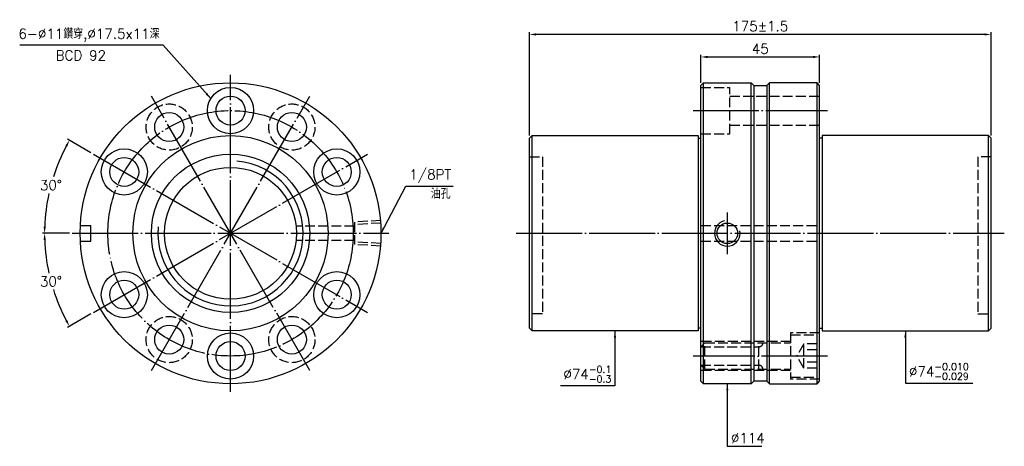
# Model space of a CAD drawing. Header units: millimetres. Extents: x 3257 to 3631, y -245 to -83.
import ezdxf

# ---------------------------------------------------------------- set-up
doc = ezdxf.new("R2010")
doc.units = ezdxf.units.MM
doc.header["$LTSCALE"] = 1.25
doc.linetypes.add('CENTER', pattern=[22, 20, -1, 0, -1])
doc.linetypes.add('DASHED', pattern=[4, 3, -1])
for name, color, linetype in [('DDVIEW', 7, 'Continuous'), ('NT', 7, 'Continuous'), ('NT-DIM', 2, 'Continuous')]:
    doc.layers.add(name, color=color, linetype=linetype)
doc.styles.get("Standard").update_dxf_attribs({"font": 'simplex.shx', "bigfont": 'chineset.shx'})
doc.dimstyles.new('ISO-25', dxfattribs={"dimscale": 1.25, "dimtxt": 3, "dimasz": 2, "dimexe": 0.646, "dimexo": 0.862, "dimgap": 1, "dimtad": 1, "dimdec": 3, "dimdsep": 46, "dimtxsty": 'Standard', "dimcen": 1.5, "dimclrd": 256, "dimclre": 256, "dimclrt": 256, "dimazin": 2, "dimtfac": 1, "dimtdec": 3, "dimtmove": 0, "dimatfit": 3, "dimfxl": 0, "dimtolj": 1, "dimlwd": -1, "dimlwe": -1, "dimarcsym": 0})

# ---------------------------------------------------------------- blocks, each defined once
blk = doc.blocks.new('*D0')
at = {"layer": 'Defpoints', "color": 0}
for p in [(3285.33, -134.14), (3271.06, -140.03), (3277.29, -164.14), (3397.29, -164.14), (3389.25, -194.14)]:
    blk.add_point(p, dxfattribs=at)
at = {"layer": 'NT-DIM'}
for p, q in [((3284.39, -133.6), (3275.55, -128.49)), ((3276.21, -164.14), (3266, -164.14))]:
    blk.add_line(p, q, dxfattribs=at)
for start, end in [(152.0323, 162.3387), (167.6263, 177.9677)]:
    blk.add_arc((3337.29, -164.14), 70.48, start, end, dxfattribs=at)
for points in [[(3274.67, -130.88), (3275.4, -131.29), (3276.25, -128.9)], [(3267.27, -161.65), (3266.43, -161.63), (3266.8, -164.14)]]:
    blk.add_solid(points, dxfattribs=at)
at = {"layer": 'NT-DIM', "insert": (3269.21, -145.9), "char_height": 3.75, "attachment_point": 5, "rotation": 1}
blk.add_mtext('\\A1;30°', dxfattribs=at)
blk = doc.blocks.new('*D1')
at = {"layer": 'Defpoints', "color": 0}
for p in [(3389.25, -134.14), (3277.29, -164.14), (3397.29, -164.14), (3267.88, -176.38), (3285.33, -194.14)]:
    blk.add_point(p, dxfattribs=at)
at = {"layer": 'NT-DIM'}
for p, q in [((3276.21, -164.14), (3266, -164.14)), ((3284.39, -194.68), (3275.55, -199.79))]:
    blk.add_line(p, q, dxfattribs=at)
for start, end in [(182.0323, 192.3958), (197.6341, 207.9677)]:
    blk.add_arc((3337.29, -164.14), 70.48, start, end, dxfattribs=at)
for points in [[(3266.43, -166.65), (3267.27, -166.63), (3266.8, -164.14)], [(3275.4, -196.99), (3274.67, -197.4), (3276.25, -199.38)]]:
    blk.add_solid(points, dxfattribs=at)
at = {"layer": 'NT-DIM', "insert": (3269.21, -182.38), "char_height": 3.75, "attachment_point": 5, "rotation": 1}
blk.add_mtext('\\A1;30°', dxfattribs=at)
blk = doc.blocks.new('*D2')
at = {"layer": 'Defpoints', "color": 0}
for p in [(3560.59, -97.32), (3515.59, -108.14), (3560.59, -108.14)]:
    blk.add_point(p, dxfattribs=at)
at = {"layer": 'NT-DIM'}
for p, q in [((3515.59, -107.06), (3515.59, -96.51)), ((3560.59, -107.06), (3560.59, -96.51)), ((3518.09, -97.32), (3558.09, -97.32))]:
    blk.add_line(p, q, dxfattribs=at)
for points in [[(3518.09, -96.9), (3518.09, -97.74), (3515.59, -97.32)], [(3558.09, -96.9), (3558.09, -97.74), (3560.59, -97.32)]]:
    blk.add_solid(points, dxfattribs=at)
at = {"layer": 'NT-DIM', "insert": (3538.09, -94.2), "char_height": 3.75, "attachment_point": 5}
blk.add_mtext('\\A1;45', dxfattribs=at)
blk = doc.blocks.new('*D3')
at = {"layer": 'Defpoints', "color": 0}
for p in [(3450.59, -88.79), (3450.59, -128.14), (3625.59, -128.14)]:
    blk.add_point(p, dxfattribs=at)
at = {"layer": 'NT-DIM'}
for p, q in [((3450.59, -127.06), (3450.59, -87.98)), ((3623.09, -88.79), (3453.09, -88.79)), ((3625.59, -127.06), (3625.59, -87.98))]:
    blk.add_line(p, q, dxfattribs=at)
for points in [[(3453.09, -88.37), (3453.09, -89.2), (3450.59, -88.79)], [(3623.09, -88.37), (3623.09, -89.2), (3625.59, -88.79)]]:
    blk.add_solid(points, dxfattribs=at)
at = {"layer": 'NT-DIM', "insert": (3538.09, -85.66), "char_height": 3.75, "attachment_point": 5}
blk.add_mtext('\\A1;175%%P1.5', dxfattribs=at)

msp = doc.modelspace()

# ---------------------------------------------------------------- linework, layer by layer
at = {"color": 1, "linetype": 'DASHED'}
for centre, start, end in [((3537.5944, -205.6403), 270, 0), ((3537.5944, -215.6403), 0, 90)]:
    msp.add_arc(centre, 1.5, start, end, dxfattribs=at)
at = {"layer": 'DDVIEW', "color": 3, "linetype": 'CENTER'}
for p, q in [((3337.2888, -224.1403), (3337.2888, -104.1403)), ((3367.2888, -216.1018), (3307.2888, -112.1788)), ((3307.2888, -216.1018), (3367.2888, -112.1788)), ((3285.3273, -194.1403), (3389.2504, -134.1403)), ((3285.3273, -134.1403), (3389.2504, -194.1403)), ((3277.2888, -164.1403), (3397.2888, -164.1403))]:
    msp.add_line(p, q, dxfattribs=at)
at = {"layer": 'DDVIEW', "color": 1, "linetype": 'DASHED'}
for p, q in [((3394.2888, -159.2763), (3384.2888, -159.9013)), ((3384.2888, -159.9013), (3384.2888, -168.3793)), ((3394.2888, -160.2491), (3384.2888, -160.8741)), ((3384.2888, -161.3903), (3362.1371, -161.3903)), ((3384.2888, -166.8903), (3362.1371, -166.8903)), ((3394.2888, -168.0315), (3384.2888, -167.4065)), ((3394.2888, -169.0043), (3384.2888, -168.3793))]:
    msp.add_line(p, q, dxfattribs=at)
at = {"layer": 'DDVIEW'}
for p, q in [((3280.3678, -161.1403), (3284.2888, -161.1403)), ((3284.2888, -167.1403), (3284.2888, -161.1403)), ((3280.3678, -167.1403), (3284.2888, -167.1403))]:
    msp.add_line(p, q, dxfattribs=at)
for centre, radius in [((3337.2888, -164.1403), 57), ((3337.2888, -117.6403), 8.75), ((3337.2888, -117.6403), 5.5), ((3314.0388, -123.8701), 5.5), ((3360.5388, -123.8701), 5.5), ((3337.2888, -164.1403), 37), ((3297.0187, -140.8903), 8.75), ((3337.2888, -164.1403), 30), ((3377.559, -140.8903), 8.75), ((3297.0187, -140.8903), 5.5), ((3377.559, -140.8903), 5.5), ((3337.2888, -164.1403), 25), ((3297.0187, -187.3903), 8.75), ((3377.559, -187.3903), 8.75), ((3297.0187, -187.3903), 5.5), ((3377.559, -187.3903), 5.5), ((3314.0388, -204.4105), 5.5), ((3360.5388, -204.4105), 5.5), ((3337.2888, -210.6403), 8.75), ((3337.2888, -210.6403), 5.5)]:
    msp.add_circle(centre, radius, dxfattribs=at)
at = {"layer": 'DDVIEW', "color": 1, "linetype": 'DASHED'}
for centre in [(3314.0388, -123.8701), (3360.5388, -123.8701), (3314.0388, -204.4105), (3360.5388, -204.4105)]:
    msp.add_circle(centre, 8.75, dxfattribs=at)
at = {"layer": 'DDVIEW', "color": 3, "linetype": 'CENTER'}
msp.add_circle((3337.2888, -164.1403), 46.5, dxfattribs=at)
at = {"layer": 'DDVIEW', "color": 5}
msp.add_arc((3337.2888, -164.1403), 27.5, 175, 85, dxfattribs=at)
at = {"layer": 'NT', "linetype": 'ByBlock'}
for p, q in [((3515.5944, -108.1403), (3516.5944, -107.1403)), ((3515.5944, -220.1403), (3515.5944, -108.1403)), ((3516.5944, -107.1403), (3534.5944, -107.1403)), ((3516.5944, -221.1403), (3516.5944, -107.1403)), ((3534.5944, -107.1403), (3535.5944, -108.1403)), ((3534.5944, -221.1403), (3534.5944, -107.1403)), ((3535.5944, -108.1403), (3535.5944, -220.1403)), ((3541.5944, -107.1403), (3540.5944, -108.1403)), ((3540.5944, -108.1403), (3540.5944, -220.1403)), ((3559.5944, -107.1403), (3541.5944, -107.1403)), ((3541.5944, -221.1403), (3541.5944, -107.1403)), ((3560.5944, -108.1403), (3559.5944, -107.1403)), ((3559.5944, -221.1403), (3559.5944, -107.1403)), ((3560.5944, -220.1403), (3560.5944, -108.1403)), ((3450.5944, -128.1403), (3451.5944, -127.1403)), ((3450.5944, -200.1403), (3450.5944, -128.1403)), ((3451.5944, -127.1403), (3514.5944, -127.1403)), ((3451.5944, -201.1403), (3451.5944, -127.1403)), ((3514.5944, -127.1403), (3514.5944, -201.1403)), ((3514.5944, -128.1403), (3515.5944, -128.1403)), ((3561.5944, -128.1403), (3560.5944, -128.1403)), ((3624.5944, -127.1403), (3561.5944, -127.1403)), ((3561.5944, -127.1403), (3561.5944, -201.1403)), ((3625.5944, -128.1403), (3624.5944, -127.1403)), ((3624.5944, -201.1403), (3624.5944, -127.1403)), ((3625.5944, -200.1403), (3625.5944, -128.1403)), ((3451.5944, -201.1403), (3450.5944, -200.1403)), ((3514.5944, -201.1403), (3451.5944, -201.1403)), ((3515.5944, -200.1403), (3514.5944, -200.1403)), ((3560.5944, -200.1403), (3561.5944, -200.1403)), ((3561.5944, -201.1403), (3624.5944, -201.1403)), ((3624.5944, -201.1403), (3625.5944, -200.1403)), ((3516.5944, -221.1403), (3515.5944, -220.1403)), ((3535.5944, -220.1403), (3534.5944, -221.1403)), ((3540.5944, -220.1403), (3541.5944, -221.1403)), ((3559.5944, -221.1403), (3560.5944, -220.1403)), ((3534.5944, -221.1403), (3516.5944, -221.1403)), ((3541.5944, -221.1403), (3559.5944, -221.1403))]:
    msp.add_line(p, q, dxfattribs=at)
at = {"layer": 'NT'}
for p, q in [((3535.5944, -108.1403), (3540.5944, -108.1403)), ((3540.5944, -220.1403), (3535.5944, -220.1403))]:
    msp.add_line(p, q, dxfattribs=at)
at = {"layer": 'NT', "color": 1, "linetype": 'DASHED'}
for p, q in [((3515.5944, -108.8903), (3526.5944, -108.8903)), ((3526.5944, -126.3903), (3526.5944, -108.8903)), ((3526.5944, -112.1403), (3560.5944, -112.1403)), ((3526.5944, -123.1403), (3560.5944, -123.1403)), ((3515.5944, -126.3903), (3526.5944, -126.3903)), ((3450.5944, -135.1403), (3455.5944, -135.1403)), ((3455.5944, -135.1403), (3455.5944, -194.6403)), ((3625.5944, -135.1403), (3620.5944, -135.1403)), ((3620.5944, -135.1403), (3620.5944, -194.6403)), ((3515.5944, -161.1403), (3560.5944, -161.1403)), ((3515.5944, -167.1403), (3560.5944, -167.1403)), ((3455.5944, -194.6403), (3450.5944, -194.6403)), ((3620.5944, -194.6403), (3625.5944, -194.6403)), ((3549.5944, -205.1403), (3515.5944, -205.1403)), ((3560.5944, -201.8903), (3549.5944, -201.8903)), ((3549.5944, -201.8903), (3549.5944, -219.3903)), ((3549.5944, -202.6403), (3559.5944, -202.6403)), ((3559.5944, -218.6403), (3559.5944, -202.6403)), ((3517.0944, -205.6403), (3515.5944, -207.1403)), ((3515.5944, -207.1403), (3537.5944, -207.1403)), ((3517.0944, -215.6403), (3517.0944, -205.6403)), ((3517.0944, -205.6403), (3549.5944, -205.6403)), ((3537.5944, -215.6403), (3537.5944, -205.6403)), ((3554.5944, -206.0215), (3551.9278, -210.6403)), ((3559.5944, -206.0215), (3554.5944, -206.0215)), ((3554.5944, -215.2591), (3554.5944, -206.0215)), ((3559.5944, -208.3309), (3554.5944, -208.3309)), ((3554.5944, -215.2591), (3551.9278, -210.6403)), ((3517.0944, -215.6403), (3515.5944, -214.1403)), ((3515.5944, -214.1403), (3537.5944, -214.1403)), ((3549.5944, -216.1403), (3515.5944, -216.1403)), ((3517.0944, -215.6403), (3549.5944, -215.6403)), ((3559.5944, -212.9497), (3554.5944, -212.9497)), ((3559.5944, -215.2591), (3554.5944, -215.2591)), ((3549.5944, -218.6403), (3559.5944, -218.6403)), ((3560.5944, -219.3903), (3549.5944, -219.3903))]:
    msp.add_line(p, q, dxfattribs=at)
at = {"layer": 'NT', "color": 3, "linetype": 'CENTER'}
for p, q in [((3512.5944, -117.6403), (3563.5944, -117.6403)), ((3525.5944, -156.2763), (3525.5944, -172.0043)), ((3445.5944, -164.1403), (3630.5944, -164.1403)), ((3563.5944, -210.6403), (3512.5944, -210.6403))]:
    msp.add_line(p, q, dxfattribs=at)
at = {"layer": 'NT'}
msp.add_circle((3525.5944, -164.1403), 3.8912, dxfattribs=at)
at = {"layer": 'NT', "color": 5}
msp.add_arc((3525.5944, -164.1403), 4.864, 101.864163, 11.864163, dxfattribs=at)

# ---------------------------------------------------------------- texts
at = {"layer": 'NT-DIM', "char_height": 3.75}
for s, insert, attachment_point in [('6-%%C11鑽穿,%%C17.5x11深', (3310.405, -91.5388), 9), ('BCD 92', (3270.9949, -98.6041), 7), ('\\A1;\\A1;1/8PT', (3405.0607, -144.9686), 7), ('油孔', (3413.1937, -151.0174), 7), ('\\A1;%%C74{\\H0.7x;\\S-0.1^ -0.3;}', (3481.6491, -220.6643), 9), ('\\A1;%%C74{\\H0.7x;\\S-0.010^ -0.029;}', (3594.4444, -219.6399), 7), ('%%C114', (3526.9444, -243.5907), 7)]:
    msp.add_mtext(s, dxfattribs=dict(at, insert=insert, attachment_point=attachment_point))

# ---------------------------------------------------------------- dimensions: what is measured, and where the dimension line sits
at = {"layer": 'NT-DIM'}
dim = msp.add_linear_dim(base=(3450.5944, -88.7866), p1=(3625.5944, -128.1403), p2=(3450.5944, -128.1403), text='<>%%P1.5', dimstyle='ISO-25', dxfattribs=at)
dim.commit()
dim.dimension.update_dxf_attribs({"geometry": '*D3', "text_midpoint": (3538.0944, -85.6616)})
dim = msp.add_linear_dim(base=(3560.5944, -97.3213), p1=(3515.5944, -108.1403), p2=(3560.5944, -108.1403), dimstyle='ISO-25', dxfattribs=at)
dim.commit()
dim.dimension.update_dxf_attribs({"geometry": '*D2', "text_midpoint": (3538.0944, -94.1963)})
for base, line1, picture, middle in [((3271.0554, -140.0333), ((3285.3273, -134.1403), (3389.2504, -194.1403)), '*D0', (3269.2064, -145.8977)), ((3267.8755, -176.3798), ((3285.3273, -194.1403), (3389.2504, -134.1403)), '*D1', (3269.2064, -182.3829))]:
    dim = msp.add_angular_dim_2l(base=base, line1=line1, line2=((3277.2888, -164.1403), (3397.2888, -164.1403)), dimstyle='ISO-25', dxfattribs=at)
    dim.commit()
    dim.dimension.update_dxf_attribs({"geometry": picture, "text_midpoint": middle, "text_rotation": 1})

# ---------------------------------------------------------------- leaders
at = {"layer": 'NT-DIM', "annotation_type": 0, "has_hookline": 1}
for points, hookline_direction, text_width in [([(3329.8018, -113.1119), (3311.755, -92.7888), (3311.655, -92.7888)], 1, 53.0357), ([(3394.2155, -164.2798), (3403.7108, -146.2148), (3403.8107, -146.2186)], 0, 16.6071), ([(3482.9991, -201.1403), (3482.9991, -221.9143), (3482.8991, -221.9143)], 1, 19.2857), ([(3593.0944, -201.1403), (3593.0944, -220.8899), (3593.1944, -220.8899)], 0, 24.1607), ([(3525.5944, -221.1403), (3525.5944, -244.8407), (3525.6944, -244.8407)], 0, 11.7857)]:
    msp.add_leader(points, dimstyle='ISO-25', dxfattribs=dict(at, hookline_direction=hookline_direction, text_width=text_width))

doc.saveas('drawing.dxf')
